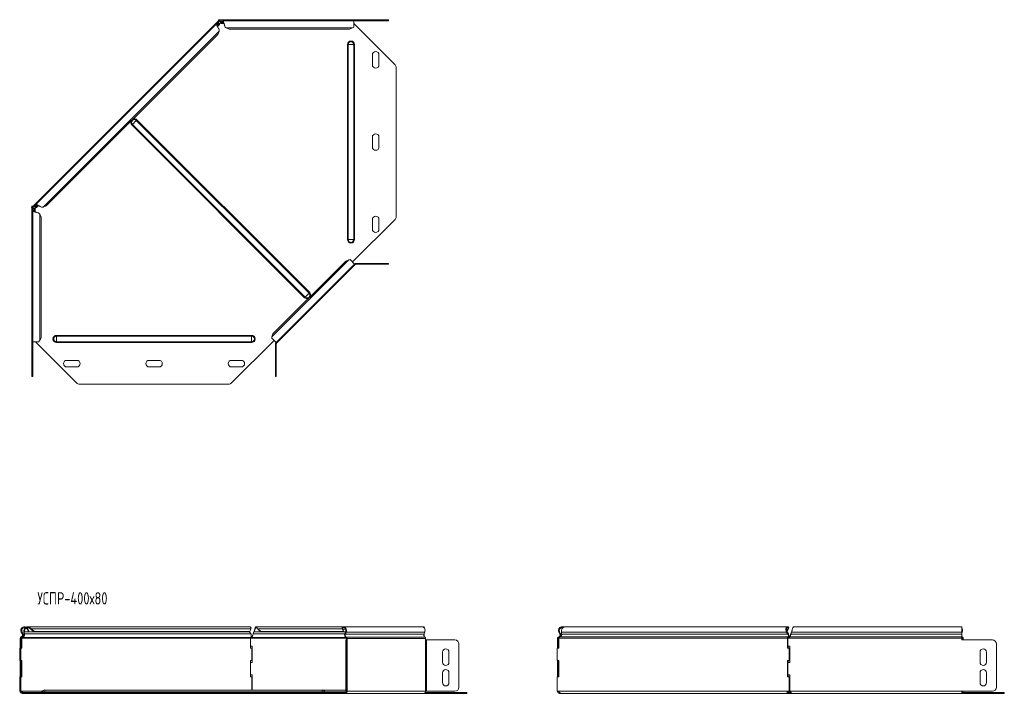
# Model space of a CAD drawing. Header units: millimetres. Extents: x -247 to 1324, y -6335 to 292.
# Tile 4 of 10: x -210 to 986, y -3008 to -2189. Entities that reach past the tile are written whole.
import ezdxf

# ---------------------------------------------------------------- set-up
doc = ezdxf.new("R2010")
doc.units = ezdxf.units.MM
doc.styles.add('SLDTEXTSTYLE3', font='TXT', dxfattribs={"width": 0.7, "bigfont": 'bigfont'})

msp = doc.modelspace()

# ---------------------------------------------------------------- linework, layer by layer
at = {"color": 7, "linetype": 'Continuous', "lineweight": 15}
for p, q in [((31.3, -2189.1), (31.3, -2190.1)), ((33, -2189.1), (31.3, -2189.1)), ((32.4, -2189.1), (32.8, -2188.8)), ((32.8, -2188.8), (33.2, -2189.1)), ((33, -2189.1), (33, -2190.1)), ((195.8, -2189.1), (33, -2189.1)), ((195.8, -2190.1), (195.8, -2189.1)), ((195.8, -2189.1), (233, -2189.1)), ((233, -2189.1), (238, -2189.1)), ((238, -2189.1), (238, -2190.1)), ((31, -2190.6), (-193.9, -2415.4)), ((29.1, -2193.9), (-190.6, -2413.6)), ((30, -2193.8), (30.6, -2194.4)), ((30, -2193.8), (31.5, -2194.1)), ((30.3, -2197), (32.7, -2194.7)), ((30.6, -2194.4), (32.1, -2194.7)), ((31, -2190.6), (31.4, -2190.1)), ((31, -2190.6), (31.7, -2191.3)), ((33, -2190.1), (31.3, -2190.1)), ((31.5, -2194.1), (32.1, -2194.7)), ((31.6, -2191.9), (31.7, -2192.1)), ((31.7, -2191.3), (32.8, -2190.1)), ((33.5, -2190.7), (33.5, -2190.5)), ((34.7, -2193.2), (38, -2193.2)), ((35.1, -2191.9), (36, -2190.7)), ((35.1, -2192.8), (36, -2191.6)), ((35.1, -2191.9), (35.1, -2192.8)), ((36, -2190.7), (36, -2191.6)), ((195.8, -2190.1), (36.6, -2190.1)), ((40.8, -2198.6), (44.5, -2200.4)), ((190.8, -2200.4), (44.5, -2200.4)), ((190.8, -2200.4), (194.5, -2198.6)), ((195.8, -2197.7), (195.8, -2190.1)), ((195.8, -2190.1), (233, -2190.1)), ((195.8, -2193.3), (246.1, -2243.5)), ((238, -2190.1), (233, -2190.1)), ((30.8, -2206.7), (-177.8, -2415.2)), ((30.8, -2206.7), (32.1, -2202.8)), ((218.5, -2243.6), (218.5, -2231.6)), ((226.5, -2231.6), (226.5, -2243.6)), ((247.5, -2428.2), (247.5, -2247.1)), ((218.5, -2343.6), (218.5, -2331.6)), ((226.5, -2331.6), (226.5, -2343.6)), ((-195.7, -2417.3), (-195.3, -2416.9)), ((-195.3, -2415.7), (-195.3, -2417.4)), ((-195.3, -2415.7), (-194.3, -2415.7)), ((-194.3, -2415.9), (-193.9, -2415.4)), ((-194.3, -2415.7), (-194.3, -2417.4)), ((-194.3, -2417.3), (-193.1, -2416.1)), ((-193.1, -2416.1), (-193.9, -2415.4)), ((-192.3, -2416.2), (-192.5, -2416)), ((-190.7, -2414.4), (-190, -2415)), ((-190.4, -2415.9), (-190.7, -2414.4)), ((-190.4, -2415.9), (-189.7, -2416.5)), ((-189.7, -2416.5), (-190, -2415)), ((-189.8, -2417.1), (-187.4, -2414.7)), ((-181.6, -2416.6), (-177.8, -2415.2)), ((-195.7, -2417.3), (-195.3, -2417.7)), ((-195.3, -2417.4), (-195.3, -2580.3)), ((-195.3, -2417.4), (-194.3, -2417.4)), ((-194.3, -2421), (-194.3, -2580.3)), ((-194, -2418), (-193.7, -2418)), ((-193.8, -2420.4), (-192.5, -2419.6)), ((-193.8, -2420.4), (-192.9, -2420.4)), ((-192.9, -2420.4), (-191.6, -2419.6)), ((-192.5, -2419.6), (-191.6, -2419.6)), ((-191.2, -2422.5), (-191.2, -2419.1)), ((-184.1, -2429), (-185.8, -2425.3)), ((-184.1, -2429), (-184.1, -2575.3)), ((246.1, -2431.7), (194.4, -2483.4)), ((218.5, -2443.6), (218.5, -2431.6)), ((226.5, -2431.6), (226.5, -2443.6)), ((186.1, -2482.2), (97.7, -2570.6)), ((101.4, -2581.3), (196.9, -2485.9)), ((197.6, -2486.6), (102.1, -2582)), ((190, -2480.8), (186.1, -2482.2)), ((196.9, -2485.9), (191.5, -2480.5)), ((197.6, -2486.6), (196.9, -2485.9)), ((198.7, -2485.1), (233, -2485.1)), ((198.7, -2486.1), (233, -2486.1)), ((233, -2485.1), (238, -2485.1)), ((238, -2486.1), (233, -2486.1)), ((238, -2485.1), (238, -2486.1)), ((97.7, -2570.6), (96.4, -2574.4)), ((-195.3, -2580.3), (-194.3, -2580.3)), ((-195.3, -2617.5), (-195.3, -2580.3)), ((-194.3, -2580.3), (-186.7, -2580.3)), ((-194.3, -2617.5), (-194.3, -2580.3)), ((-140.9, -2630.5), (-191.1, -2580.3)), ((-185.8, -2579), (-184.1, -2575.3)), ((99, -2578.9), (47.3, -2630.5)), ((96.1, -2576), (101.4, -2581.3)), ((99.5, -2579.4), (99.2, -2579.1)), ((100.7, -2583.1), (100.7, -2617.5)), ((101.2, -2581.1), (102.1, -2582)), ((101.7, -2583.1), (101.7, -2617.5)), ((-152.8, -2603), (-140.8, -2603)), ((-52.8, -2603), (-40.8, -2603)), ((47.2, -2603), (59.2, -2603)), ((-195.3, -2622.5), (-195.3, -2617.5)), ((-194.3, -2617.5), (-194.3, -2622.5)), ((-140.8, -2611), (-152.8, -2611)), ((-40.8, -2611), (-52.8, -2611)), ((59.2, -2611), (47.2, -2611)), ((100.7, -2622.5), (100.7, -2617.5)), ((101.7, -2617.5), (101.7, -2622.5)), ((-194.3, -2622.5), (-195.3, -2622.5)), ((-137.4, -2632), (43.8, -2632)), ((101.7, -2622.5), (100.7, -2622.5)), ((-201.8, -2928.8), (-201.1, -2928.1)), ((-201.1, -2929.7), (-200.3, -2929.3)), ((-201.1, -2929.7), (-199.4, -2933)), ((69.5, -2926.9), (-200.4, -2926.9)), ((-200.3, -2929.3), (-198.5, -2932.5)), ((-198.1, -2928.8), (-197.6, -2928.1)), ((-196.7, -2929.7), (-196, -2929.3)), ((-196.7, -2929.7), (-192.8, -2933)), ((-196, -2929.3), (-192.2, -2932.5)), ((69.4, -2932.5), (70.8, -2929.3)), ((183.8, -2926.9), (77.2, -2926.9)), ((78.1, -2928.8), (78.1, -2928.1)), ((79.4, -2929.7), (79.4, -2929.3)), ((79.4, -2929.3), (83.1, -2932.5)), ((79.4, -2929.7), (83.1, -2933)), ((182.1, -2928.8), (181.6, -2928.1)), ((182.6, -2929.7), (181.9, -2929.3)), ((183.3, -2932.5), (181.9, -2929.3)), ((183.9, -2933), (182.6, -2929.7)), ((279.3, -2926.9), (183.8, -2926.9)), ((281.4, -2926.9), (279.3, -2926.9)), ((281.4, -2928), (281.4, -2926.9)), ((722.9, -2926.9), (452.9, -2926.9)), ((723.4, -2929.7), (722.3, -2932.5)), ((724.1, -2929.3), (722.7, -2932.5)), ((723.4, -2929.7), (724.1, -2929.3)), ((723.9, -2928.8), (724.4, -2928.1)), ((934.7, -2926.9), (730.5, -2926.9)), ((934.7, -2933.5), (934.7, -2926.9)), ((-209.7, -2940.9), (-209.7, -2942.9)), ((-209.7, -2942.9), (-208.7, -2942.9)), ((-209.7, -2947.9), (-209.7, -2942.9)), ((-208.7, -2940.9), (-208.7, -2942.9)), ((-208.7, -2942.9), (-208.7, -2947.9)), ((-207.6, -2940.9), (-208.3, -2940.9)), ((-208.3, -2952.9), (-208.3, -2940.9)), ((-208.2, -2933.5), (-206.9, -2935.9)), ((-207.6, -2952.9), (-207.6, -2940.9)), ((-207.3, -2933), (-206, -2935.4)), ((-206.8, -2940.1), (-206.9, -2939.5)), ((-205.1, -2933.5), (-204.5, -2933)), ((-204.8, -2935.9), (-205.1, -2933.5)), ((-204.8, -2935.9), (-204.2, -2935.4)), ((-204.2, -2935.4), (-204.5, -2933)), ((-198.5, -2932.5), (-199.4, -2933)), ((-192.2, -2932.5), (-192.8, -2933)), ((68.7, -2933), (-192.8, -2933)), ((69.4, -2932.5), (-192.2, -2932.5)), ((68.7, -2933), (69.4, -2932.5)), ((69.1, -2932.7), (69.2, -2933)), ((69.2, -2933), (70.7, -2935.4)), ((70.3, -2940.9), (70.3, -2952.9)), ((71.6, -2940.9), (70.3, -2940.9)), ((72.1, -2940.1), (72.1, -2939.2)), ((73.3, -2936.9), (73.3, -2936.9)), ((73.7, -2935.4), (74.6, -2933)), ((83.1, -2932.5), (83.1, -2933)), ((183.3, -2932.5), (83.1, -2932.5)), ((183.9, -2933), (83.1, -2933)), ((183.9, -2933), (183.3, -2932.5)), ((186, -2933), (183.9, -2933)), ((186, -2933), (185.1, -2935.4)), ((186.6, -2933.5), (185.7, -2935.9)), ((186.3, -2942.9), (187.3, -2942.9)), ((186.3, -2947.9), (186.3, -2942.9)), ((187, -2941.2), (187, -2942.9)), ((187.3, -2942.9), (187.3, -2947.9)), ((187.7, -2942.9), (187.3, -2942.9)), ((187.7, -2941.2), (187.7, -2942.9)), ((281.2, -2935.9), (282.1, -2933.5)), ((281.4, -2935.4), (281.4, -2935.3)), ((281.4, -2935.4), (281.4, -2938.7)), ((283.2, -2942.9), (283.2, -2941.2)), ((284.2, -2942.9), (283.2, -2942.9)), ((284.2, -2942.9), (318.6, -2942.9)), ((443.6, -2940.9), (444.6, -2940.9)), ((443.6, -2940.9), (443.6, -2950.4)), ((444.6, -2940.9), (444.6, -2950.4)), ((445.2, -2940.1), (444.9, -2939.2)), ((445, -2940.9), (445, -2952.9)), ((445.1, -2933.5), (446, -2933)), ((446.4, -2935.9), (445.1, -2933.5)), ((447.3, -2935.4), (446, -2933)), ((446.4, -2935.9), (447.3, -2935.4)), ((448.2, -2933.5), (448.5, -2935.9)), ((721.9, -2933.5), (722.5, -2933)), ((723.4, -2935.9), (721.9, -2933.5)), ((722.7, -2932.5), (722.4, -2932.7)), ((724, -2935.4), (722.5, -2933)), ((722.9, -2952.9), (722.9, -2940.9)), ((723.6, -2940.9), (722.9, -2940.9)), ((723.2, -2950.4), (723.2, -2940.9)), ((723.2, -2940.9), (724.9, -2940.9)), ((723.4, -2935.9), (724, -2935.4)), ((723.7, -2940.1), (723.5, -2939.2)), ((726.6, -2936.9), (726.6, -2936.9)), ((727.9, -2933), (727.1, -2935.4)), ((727.9, -2933.5), (727.1, -2935.9)), ((727.1, -2935.9), (727.1, -2935.4)), ((727.9, -2933.5), (727.9, -2933)), ((934.8, -2933), (934.7, -2933.2)), ((934.7, -2933.5), (934.7, -2935.9)), ((935.4, -2933.5), (934.7, -2935.3)), ((934.7, -2939.2), (934.7, -2935.9)), ((934.7, -2940.9), (934.7, -2939.2)), ((934.7, -2940.9), (934.7, -2942.9)), ((971.9, -2942.9), (934.7, -2942.9)), ((935.8, -2941.2), (935.8, -2942.9)), ((936.5, -2941.2), (936.5, -2942.9)), ((-210.1, -2952.9), (-210.1, -2967.9)), ((-210.1, -2952.9), (-209.7, -2952.9)), ((-209.7, -3000.4), (-209.7, -2947.9)), ((-208.7, -3000.4), (-208.7, -2947.9)), ((-208.7, -2952.9), (-207.6, -2952.9)), ((72.6, -2950.4), (70.3, -2950.4)), ((70.3, -2952.9), (72.1, -2952.9)), ((72.1, -2967.9), (72.1, -2952.9)), ((72.6, -2970.4), (72.6, -2950.4)), ((186.3, -2947.9), (186.3, -3000.4)), ((187.3, -2947.9), (187.3, -3000.4)), ((323.6, -2947.9), (323.6, -3000.4)), ((323.6, -2947.9), (323.6, -3000.4)), ((443.2, -2967.9), (443.2, -2952.9)), ((445, -2952.9), (443.2, -2952.9)), ((443.6, -2950.4), (444.6, -2950.4)), ((443.6, -2952.9), (443.6, -2950.4)), ((444.6, -2952.9), (444.6, -2950.4)), ((724.8, -2952.9), (722.9, -2952.9)), ((723.2, -2950.4), (725.9, -2950.4)), ((723.6, -2952.9), (723.6, -2950.4)), ((724.8, -2952.9), (724.8, -2967.9)), ((724.8, -2952.9), (725.5, -2952.9)), ((725.5, -2952.9), (725.5, -2967.9)), ((725.9, -2950.4), (725.9, -2970.4)), ((976.9, -3000.4), (976.9, -2947.9)), ((303.6, -2969.9), (303.6, -2957.9)), ((311.6, -2957.9), (311.6, -2969.9)), ((956.9, -2969.9), (956.9, -2957.9)), ((964.9, -2957.9), (964.9, -2969.9)), ((-210.1, -2967.9), (-209.7, -2967.9)), ((-207.6, -2967.9), (-208.7, -2967.9)), ((-208.3, -2987.9), (-208.3, -2967.9)), ((-207.6, -2987.9), (-207.6, -2967.9)), ((72.1, -2967.9), (70.3, -2967.9)), ((70.3, -2967.9), (70.3, -2987.9)), ((70.3, -2970.4), (72.6, -2970.4)), ((443.2, -2967.9), (445, -2967.9)), ((443.6, -2970.4), (443.6, -2967.9)), ((443.6, -2970.4), (444.6, -2970.4)), ((443.6, -2970.4), (443.6, -2985.4)), ((444.6, -2970.4), (444.6, -2967.9)), ((444.6, -2970.4), (444.6, -2985.4)), ((445, -2967.9), (445, -2987.9)), ((722.9, -2967.9), (724.8, -2967.9)), ((722.9, -2987.9), (722.9, -2967.9)), ((723.2, -2985.4), (723.2, -2970.4)), ((725.9, -2970.4), (723.2, -2970.4)), ((723.6, -2970.4), (723.6, -2967.9)), ((724.8, -2967.9), (725.5, -2967.9)), ((-210.1, -2987.9), (-210.1, -3005.4)), ((-210.1, -2987.9), (-209.7, -2987.9)), ((-208.7, -2987.9), (-207.6, -2987.9)), ((72.6, -2985.4), (70.3, -2985.4)), ((70.3, -2987.9), (72.1, -2987.9)), ((72.1, -3003.9), (72.1, -2987.9)), ((72.6, -3003.9), (72.6, -2985.4)), ((303.6, -2994.9), (303.6, -2982.9)), ((311.6, -2982.9), (311.6, -2994.9)), ((443.2, -3005.4), (443.2, -2987.9)), ((445, -2987.9), (443.2, -2987.9)), ((443.6, -2985.4), (444.6, -2985.4)), ((443.6, -2987.9), (443.6, -2985.4)), ((444.6, -2987.9), (444.6, -2985.4)), ((724.8, -2987.9), (722.9, -2987.9)), ((723.2, -2985.4), (725.9, -2985.4)), ((723.6, -2987.9), (723.6, -2985.4)), ((724.8, -2987.9), (724.8, -3005.4)), ((724.8, -2987.9), (725.5, -2987.9)), ((725.5, -2987.9), (725.5, -3005.4)), ((725.9, -2985.4), (725.9, -3005.4)), ((956.9, -2994.9), (956.9, -2982.9)), ((964.9, -2982.9), (964.9, -2994.9)), ((-209.7, -3005.4), (-209.7, -3000.4)), ((-208.7, -3000.4), (-208.7, -3005.4)), ((186.3, -3005.4), (186.3, -3000.4)), ((187.3, -3000.4), (187.3, -3005.4)), ((-210.1, -3005.4), (-209.7, -3005.4)), ((-208.7, -3005.4), (-209.7, -3005.4)), ((-208.7, -3005.4), (-208.6, -3005.4)), ((-205.6, -3006.9), (-207.2, -3006.9)), ((-205.6, -3007.9), (-207.2, -3007.9)), ((-205.6, -3006.9), (-205.6, -3007.9)), ((-155.3, -3006.9), (-205.6, -3006.9)), ((-155.3, -3007.9), (-205.6, -3007.9)), ((157.3, -3003.9), (-179.7, -3003.9)), ((-155.3, -3006.9), (-151.8, -3006.9)), ((-151.8, -3007.9), (-155.3, -3007.9)), ((-151.8, -3006.9), (129.3, -3006.9)), ((-151.8, -3007.9), (129.3, -3007.9)), ((129.3, -3006.9), (132.9, -3006.9)), ((132.9, -3007.9), (129.3, -3007.9)), ((184.5, -3006.9), (132.9, -3006.9)), ((184.5, -3007.9), (132.9, -3007.9)), ((186.3, -3003.9), (157.3, -3003.9)), ((184.5, -3006.9), (184.5, -3007.9)), ((185.9, -3006.9), (184.5, -3006.9)), ((185.9, -3007.9), (184.5, -3007.9)), ((185.9, -3007.9), (281.4, -3007.9)), ((187.3, -3005.4), (186.3, -3005.4)), ((187.3, -3005.4), (187.7, -3005.4)), ((331.7, -3007.9), (281.4, -3007.9)), ((331.7, -3006.9), (282.8, -3006.9)), ((283.2, -3005.4), (284.2, -3005.4)), ((318.6, -3005.4), (284.2, -3005.4)), ((331.7, -3006.9), (333.1, -3006.9)), ((333.1, -3007.9), (331.7, -3007.9)), ((333.1, -3006.9), (333.1, -3007.9)), ((444, -3005.4), (443.2, -3005.4)), ((444.6, -3005.5), (443.6, -3005.5)), ((446.1, -3007.9), (446.1, -3006.9)), ((447.6, -3007.9), (446.1, -3007.9)), ((447.6, -3007.9), (723.9, -3007.9)), ((724.4, -3005.4), (723.7, -3005.4)), ((723.9, -3006.9), (723.9, -3007.9)), ((727.4, -3006.9), (723.9, -3006.9)), ((727.5, -3007.9), (723.9, -3007.9)), ((724.8, -3005.4), (724, -3005.4)), ((724.8, -3005.4), (725.5, -3005.4)), ((725.9, -3003.9), (725.5, -3003.9)), ((725.9, -3005.4), (725.9, -3005.5)), ((727.5, -3007.9), (727.5, -3007.4)), ((727.5, -3007.9), (934.7, -3007.9)), ((934.7, -3005.4), (971.9, -3005.4)), ((934.7, -3007.9), (934.7, -3005.4)), ((934.9, -3006.2), (934.7, -3005.9)), ((985, -3006.9), (934.7, -3006.9)), ((985, -3007.9), (934.7, -3007.9)), ((985, -3006.9), (986.4, -3006.9)), ((986.4, -3007.9), (985, -3007.9)), ((986.4, -3006.9), (986.4, -3007.9))]:
    msp.add_line(p, q, dxfattribs=at)
at = {"color": 7, "linetype": 'Continuous', "lineweight": 0}
for p, q in [((233, -2190.1), (233, -2189.1)), ((31.6, -2191.9), (29.7, -2193.8)), ((30.6, -2194.4), (29.7, -2195.3)), ((32.1, -2194.7), (30.1, -2196.7)), ((36.1, -2190.5), (33.5, -2190.5)), ((37.9, -2192.8), (35.1, -2192.8)), ((37.2, -2191.6), (36, -2191.6)), ((194.5, -2198.6), (40.8, -2198.6)), ((32.1, -2202.8), (-181.6, -2416.6)), ((189.1, -2219.1), (188.2, -2219.1)), ((188.2, -2219.1), (188.2, -2456.1)), ((196, -2219.1), (189.1, -2219.1)), ((189.1, -2219.1), (189.1, -2456.1)), ((196, -2219.1), (196, -2456.1)), ((196.9, -2219.1), (196, -2219.1)), ((196.9, -2219.1), (196.9, -2456.1)), ((-73.9, -2316.7), (-73.2, -2316.1)), ((-73.9, -2316.7), (136.1, -2526.8)), ((-73.2, -2316.1), (-68.4, -2311.2)), ((-73.2, -2316.1), (136.8, -2526.1)), ((-68.4, -2311.2), (-67.7, -2310.6)), ((-68.4, -2311.2), (141.6, -2521.2)), ((-67.7, -2310.6), (142.3, -2520.6)), ((-190.7, -2414.2), (-192.5, -2416)), ((-189.2, -2414.2), (-190, -2415)), ((-187.8, -2414.6), (-189.7, -2416.5)), ((-194, -2418), (-194, -2420.6)), ((-192.9, -2420.4), (-192.9, -2421.6)), ((-191.6, -2419.6), (-191.6, -2422.3)), ((-185.8, -2425.3), (-185.8, -2579)), ((189.1, -2456.1), (188.2, -2456.1)), ((196, -2456.1), (189.1, -2456.1)), ((196.9, -2456.1), (196, -2456.1)), ((190, -2480.8), (96.4, -2574.4)), ((198.7, -2486.1), (198.7, -2485.1)), ((233, -2486.1), (233, -2485.1)), ((136.8, -2526.1), (141.6, -2521.2)), ((141.6, -2521.2), (142.3, -2520.6)), ((136.1, -2526.8), (136.8, -2526.1)), ((-165.3, -2573.6), (-165.3, -2572.6)), ((-165.3, -2572.6), (71.7, -2572.6)), ((-165.3, -2580.4), (-165.3, -2573.6)), ((-165.3, -2573.6), (71.7, -2573.6)), ((-165.3, -2580.4), (71.7, -2580.4)), ((-165.3, -2581.4), (-165.3, -2580.4)), ((-165.3, -2581.4), (71.7, -2581.4)), ((71.7, -2573.6), (71.7, -2572.6)), ((71.7, -2580.4), (71.7, -2573.6)), ((71.7, -2581.4), (71.7, -2580.4)), ((101.7, -2583.1), (100.7, -2583.1)), ((-195.3, -2617.5), (-194.3, -2617.5)), ((100.7, -2617.5), (101.7, -2617.5)), ((70.8, -2929.3), (-196, -2929.3)), ((181.9, -2929.3), (79.4, -2929.3)), ((186, -2929.7), (182.6, -2929.7)), ((721.7, -2929.7), (723.4, -2929.7)), ((-209.7, -2940.9), (-208.7, -2940.9)), ((-208.4, -2939.2), (-208.1, -2940.1)), ((-208.2, -2933.5), (-207.3, -2933)), ((70.3, -2940.9), (-207.6, -2940.9)), ((-206.9, -2935.9), (-206, -2935.4)), ((70.3, -2940.1), (-206.8, -2940.1)), ((69.2, -2933), (-204.5, -2933)), ((70.7, -2935.4), (-204.2, -2935.4)), ((187, -2940.9), (71.6, -2940.9)), ((186.1, -2940.1), (72.1, -2940.1)), ((185.1, -2935.4), (73.7, -2935.4)), ((186, -2933), (74.6, -2933)), ((185.7, -2935.9), (185.1, -2935.4)), ((281.2, -2935.9), (185.7, -2935.9)), ((186.6, -2933.5), (186, -2933)), ((282.1, -2933.5), (186.6, -2933.5)), ((186.8, -2939.4), (186.6, -2940.4)), ((282.3, -2939.4), (186.8, -2939.4)), ((187.7, -2941.2), (187, -2941.2)), ((283.2, -2941.2), (187.7, -2941.2)), ((187.7, -3005.4), (187.7, -2942.9)), ((281.4, -2935.4), (281.4, -2935.4)), ((283.2, -3005.4), (283.2, -2942.9)), ((284.2, -3005.4), (284.2, -2942.9)), ((445, -2940.9), (722.9, -2940.9)), ((446.4, -2939.2), (723.5, -2939.2)), ((448.2, -2933.5), (721.9, -2933.5)), ((448.5, -2935.9), (723.4, -2935.9)), ((724.9, -2940.9), (934.7, -2940.9)), ((725.5, -2939.2), (934.7, -2939.2)), ((727.1, -2935.9), (934.7, -2935.9)), ((727.9, -2933.5), (934.7, -2933.5)), ((934.7, -2933), (934.8, -2933)), ((934.7, -2940.4), (935.4, -2940.4)), ((934.7, -2941.2), (935.8, -2941.2)), ((935.4, -2933.5), (934.8, -2933)), ((935.6, -2939.4), (935.4, -2940.4)), ((936.5, -2941.2), (935.8, -2941.2)), ((-208.7, -2947.9), (-209.7, -2947.9)), ((187.3, -2947.9), (186.3, -2947.9)), ((-209.7, -3000.4), (-208.7, -3000.4)), ((186.3, -3000.4), (187.3, -3000.4)), ((-182.7, -3005.4), (-208.3, -3005.4)), ((-207.2, -3007.9), (-207.2, -3006.9)), ((-179.7, -3006.2), (-183.2, -3006.2)), ((-179.7, -3006.2), (-179.7, -3003.9)), ((-179.7, -3006.9), (-179.7, -3006.2)), ((-179.7, -3006.2), (157.3, -3006.2)), ((-155.3, -3007.9), (-155.3, -3006.9)), ((-151.8, -3006.9), (-151.8, -3007.9)), ((129.3, -3007.9), (129.3, -3006.9)), ((132.9, -3006.9), (132.9, -3007.9)), ((157.3, -3006.2), (157.3, -3003.9)), ((157.3, -3006.9), (157.3, -3006.2)), ((157.3, -3006.2), (160.7, -3006.2)), ((160.7, -3006.2), (186.8, -3006.2)), ((185.9, -3007.9), (185.9, -3006.9)), ((283.2, -3005.4), (187.7, -3005.4)), ((331.7, -3007.9), (331.7, -3006.9)), ((444.3, -3005.4), (723.7, -3005.4)), ((723.2, -3006.2), (726.9, -3006.2)), ((725.9, -3005.4), (934.7, -3005.4)), ((934.9, -3006.2), (934.7, -3006.2)), ((985, -3007.9), (985, -3006.9))]:
    msp.add_line(p, q, dxfattribs=at)
at = {"color": 7, "linetype": 'Continuous', "lineweight": 15, "flags": 128}
for points in [[(181.6, -2928.1), (182.4, -2927.4), (183.2, -2927), (184.1, -2926.9), (185, -2927.2), (185.8, -2927.8), (186.4, -2928.7), (186.8, -2929.8), (187, -2931), (186.9, -2932.3), (186.6, -2933.5)], [(182.1, -2928.8), (182.9, -2928.2), (183.7, -2927.9), (184.6, -2928), (185.3, -2928.6), (185.9, -2929.5), (186.2, -2930.6), (186.3, -2931.9), (186, -2933)], [(282.1, -2933.5), (282.4, -2932.3), (282.5, -2931), (282.3, -2929.8), (281.8, -2928.7), (281.2, -2927.8), (280.4, -2927.2), (279.6, -2926.9), (279.3, -2926.9)], [(934.7, -2940), (934.9, -2940.1), (935.4, -2940.4)]]:
    msp.add_lwpolyline(points, dxfattribs=at)
at = {"color": 7, "linetype": 'Continuous', "lineweight": 15}
for centre, radius, start, end in [((33.2, -2191), 2.5, 250.2496, 300.9975), ((222.5, -2231.6), 4, 0, 180), ((222.5, -2243.6), 4, 180, 0), ((242.5, -2247.1), 5, 0, 45), ((222.5, -2331.6), 4, 0, 180), ((222.5, -2343.6), 4, 180, 0), ((-193.5, -2417.7), 2.5, 327.1621, 18.8567), ((222.5, -2431.6), 4, 0, 180), ((242.5, -2428.2), 5, 315, 0), ((222.5, -2443.6), 4, 180, 0), ((198.7, -2487.6), 2.5, 90, 135), ((198.7, -2487.6), 1.5, 90, 135), ((103.2, -2583.1), 2.5, 135, 180), ((103.2, -2583.1), 1.5, 135, 180), ((-152.8, -2607), 4, 90, 270), ((-140.8, -2607), 4, 270, 90), ((-52.8, -2607), 4, 90, 270), ((-40.8, -2607), 4, 270, 90), ((47.2, -2607), 4, 90, 270), ((59.2, -2607), 4, 270, 90), ((-137.4, -2627), 5, 225, 270), ((43.8, -2627), 5, 270, 315), ((-204.2, -2931.4), 4.5, 46.6936, 208.0725), ((-204.2, -2931.4), 3.5, 46.6936, 208.0725), ((930, -2931.4), 5.82, 338.8624, 35.4359), ((930.3, -2931.4), 4.77, 339.8236, 22.2486), ((-207.9, -2940.9), 1.8, 104.5412, 180), ((-207.9, -2940.9), 0.8, 104.5412, 180), ((-209, -2937), 2.3, 284.5412, 28.0725), ((-209, -2937), 3.3, 284.5412, 28.0725), ((188.8, -2937), 4, 155.8096, 237.3301), ((188.3, -2937), 2.86, 155.8096, 237.3301), ((186.2, -2941.1), 0.811, 355.5071, 60.3471), ((185.9, -2941), 1.82, 355.5071, 60.3471), ((283.8, -2937), 2.86, 155.8096, 237.3301), ((281.4, -2941), 1.82, 355.5071, 60.3471), ((318.6, -2947.9), 5, 0, 90), ((936.4, -2937.7), 1.88, 209.5018, 245.4147), ((935, -2941.1), 0.811, 355.5071, 60.3471), ((934.7, -2941), 1.82, 355.5071, 60.3471), ((971.9, -2947.9), 5, 0, 90), ((307.6, -2957.9), 4, 0, 180), ((960.9, -2957.9), 4, 0, 180), ((307.6, -2969.9), 4, 180, 0), ((307.6, -2982.9), 4, 0, 180), ((960.9, -2969.9), 4, 180, 0), ((960.9, -2982.9), 4, 0, 180), ((307.6, -2994.9), 4, 180, 0), ((318.6, -3000.4), 5, 270, 0), ((318.6, -3000.4), 5, 270, 0), ((960.9, -2994.9), 4, 180, 0), ((971.9, -3000.4), 5, 270, 0), ((-207.2, -3005.4), 2.5, 180, 270), ((-207.2, -3005.4), 1.5, 180, 270), ((-208.5, -3006.6), 1.25, 82.9846, 97.0154), ((-184.1, -3005.9), 1, 270, 338.9773), ((-179.7, -3007.5), 3.68, 90, 158.9773), ((157.3, -3007.5), 3.68, 21.0227, 90), ((161.6, -3005.9), 1, 201.0227, 270), ((185.5, -3005.7), 2.23, 281.4218, 8.0495), ((185.7, -3005.6), 1.34, 281.4218, 8.0495), ((281, -3005.7), 2.23, 281.4218, 8.0495), ((446.1, -3005.4), 2.5, 180, 183.3405), ((444.1, -3006.6), 1.25, 82.9846, 97.0154), ((723.8, -3006.6), 1.25, 82.9846, 97.0154), ((935.8, -3005.9), 1, 201.0227, 270), ((934.2, -3005.5), 1.64, 311.2413, 3.0288), ((933.3, -3005.4), 3.19, 332.7541, 0.7206)]:
    msp.add_arc(centre, radius, start, end, dxfattribs=at)
at = {"color": 7, "linetype": 'Continuous', "lineweight": 0}
for centre, radius, start, end in [((192.5, -2219.1), 4.37, 0, 180), ((192.5, -2219.1), 3.43, 0, 180), ((-70.8, -2313.7), 4.37, 45, 106.6145), ((-70.8, -2313.7), 4.37, 163.3855, 225), ((-70.8, -2313.7), 3.43, 45, 225), ((192.5, -2456.1), 4.37, 180, 0), ((192.5, -2456.1), 3.43, 180, 0), ((139.2, -2523.7), 3.43, 225, 45), ((139.2, -2523.7), 4.37, 343.3855, 45), ((139.2, -2523.7), 4.37, 225, 286.6145), ((-165.3, -2577), 4.37, 90, 270), ((-165.3, -2577), 3.43, 90, 270), ((71.7, -2577), 4.37, 270, 90), ((71.7, -2577), 3.43, 270, 90)]:
    msp.add_arc(centre, radius, start, end, dxfattribs=at)
at = {"color": 7, "linetype": 'Continuous', "lineweight": 15}
for points, knots in [([(33, -2189.1), (33.1, -2189.1), (33.2, -2189.3), (33.3, -2189.8), (33.4, -2190.1), (33.5, -2190.5)], [0, 0, 0, 0, 0.5, 0.5, 1, 1, 1, 1]), ([(32.4, -2201.3), (32.3, -2200.9), (32.1, -2200.5), (31.6, -2199.6), (31.3, -2199.1), (30.8, -2198.2), (30.5, -2197.7), (30, -2196.8), (29.8, -2196.3), (29.4, -2195.5), (29.2, -2195.2), (29, -2194.5), (29, -2194.3), (29.1, -2193.9), (29.1, -2193.8), (29.5, -2193.7), (29.7, -2193.7), (30, -2193.8)], [0, 0, 0, 0, 0.125, 0.125, 0.25, 0.25, 0.375, 0.375, 0.5, 0.5, 0.625, 0.625, 0.75, 0.75, 0.875, 0.875, 1, 1, 1, 1]), ([(30.9, -2198.4), (30.8, -2198.1), (30.4, -2197.4), (30, -2196.3), (29.7, -2195.4), (29.7, -2194.8), (29.9, -2194.4), (30.4, -2194.4), (30.6, -2194.4)], [0, 0, 0, 0, 0.14647, 0.317176, 0.487882, 0.658588, 0.829294, 1, 1, 1, 1]), ([(31.6, -2191.9), (31.4, -2191.6), (31.2, -2191.3), (31, -2190.8), (30.9, -2190.7), (31, -2190.6)], [0, 0, 0, 0, 0.5, 0.5, 1, 1, 1, 1]), ([(31.5, -2194.1), (31.7, -2194.1), (31.8, -2194.1), (32, -2193.9), (32.1, -2193.8), (32.1, -2193.4), (32, -2193.1), (31.8, -2192.6), (31.7, -2192.3), (31.6, -2191.9)], [0, 0, 0, 0, 0.25, 0.25, 0.5, 0.5, 0.75, 0.75, 1, 1, 1, 1]), ([(32.4, -2190.5), (32.2, -2190.8), (31.8, -2191.1), (31.6, -2191.4), (31.6, -2191.4)], [0, 0, 0, 0, 0.9526857, 1, 1, 1, 1]), ([(31.7, -2192.1), (31.7, -2191.9), (31.6, -2191.8), (31.6, -2191.5), (31.6, -2191.4), (31.7, -2191.3)], [0, 0, 0, 0, 0.5, 0.5, 1, 1, 1, 1]), ([(32.1, -2194.7), (32.3, -2194.8), (32.5, -2194.8), (32.7, -2194.6), (32.8, -2194.5), (32.7, -2194), (32.6, -2193.7), (32.2, -2193), (32, -2192.5), (31.7, -2192.1)], [0, 0, 0, 0, 0.25, 0.25, 0.5, 0.5, 0.75, 0.75, 1, 1, 1, 1]), ([(33, -2190.1), (33.1, -2190.1), (33.2, -2190.2), (33.3, -2190.4), (33.4, -2190.6), (33.5, -2190.7)], [0, 0, 0, 0, 0.5, 0.5, 1, 1, 1, 1]), ([(33.5, -2190.5), (33.7, -2190.8), (33.8, -2191.1), (34.1, -2191.7), (34.2, -2191.9), (34.5, -2192.2), (34.6, -2192.2), (34.9, -2192.2), (35, -2192.1), (35.1, -2191.9)], [0, 0, 0, 0, 0.25, 0.25, 0.5, 0.5, 0.75, 0.75, 1, 1, 1, 1]), ([(33.5, -2190.7), (33.7, -2191.2), (33.8, -2191.7), (34.1, -2192.4), (34.2, -2192.7), (34.5, -2193.1), (34.6, -2193.2), (34.9, -2193.2), (35, -2193.1), (35.1, -2192.8)], [0, 0, 0, 0, 0.25, 0.25, 0.5, 0.5, 0.75, 0.75, 1, 1, 1, 1]), ([(36, -2190.7), (36.1, -2190.4), (36.3, -2190.3), (36.6, -2190.1), (36.7, -2190.1), (37, -2190.4), (37.2, -2190.6), (37.5, -2191.1), (37.6, -2191.5), (37.9, -2192.3), (38, -2192.8), (38.3, -2193.8), (38.5, -2194.4), (38.8, -2195.4), (38.9, -2195.9), (39.2, -2196.9), (39.4, -2197.3), (39.5, -2197.7)], [0, 0, 0, 0, 0.125, 0.125, 0.25, 0.25, 0.375, 0.375, 0.5, 0.5, 0.625, 0.625, 0.75, 0.75, 0.875, 0.875, 1, 1, 1, 1]), ([(36, -2191.6), (36.1, -2191.4), (36.4, -2191.1), (36.9, -2191.2), (37.3, -2191.6), (37.7, -2192.5), (38.2, -2193.5), (38.5, -2194.3), (38.6, -2194.7)], [0, 0, 0, 0, 0.169668, 0.339336, 0.509004, 0.678672, 0.84834, 1, 1, 1, 1]), ([(-193.9, -2415.4), (-193.8, -2415.4), (-193.6, -2415.4), (-193.2, -2415.6), (-192.9, -2415.8), (-192.5, -2416)], [0, 0, 0, 0, 0.5, 0.5, 1, 1, 1, 1]), ([(-193, -2416.1), (-193.1, -2416.1), (-193.3, -2416.3), (-193.6, -2416.6), (-193.9, -2416.9)], [0, 0, 0, 0, 0.057331, 1, 1, 1, 1]), ([(-193.1, -2416.1), (-193.1, -2416.1), (-193, -2416.1), (-192.7, -2416.1), (-192.5, -2416.1), (-192.3, -2416.2)], [0, 0, 0, 0, 0.5, 0.5, 1, 1, 1, 1]), ([(-192.5, -2416), (-192.2, -2416.1), (-191.9, -2416.3), (-191.3, -2416.5), (-191.1, -2416.5), (-190.7, -2416.5), (-190.5, -2416.5), (-190.4, -2416.3), (-190.3, -2416.1), (-190.4, -2415.9)], [0, 0, 0, 0, 0.25, 0.25, 0.5, 0.5, 0.75, 0.75, 1, 1, 1, 1]), ([(-192.3, -2416.2), (-191.9, -2416.4), (-191.5, -2416.7), (-190.8, -2417), (-190.5, -2417.1), (-190, -2417.2), (-189.8, -2417.2), (-189.7, -2417), (-189.7, -2416.8), (-189.7, -2416.5)], [0, 0, 0, 0, 0.25, 0.25, 0.5, 0.5, 0.75, 0.75, 1, 1, 1, 1]), ([(-190.7, -2414.4), (-190.7, -2414.1), (-190.7, -2413.9), (-190.6, -2413.6), (-190.5, -2413.5), (-190.2, -2413.5), (-189.9, -2413.5), (-189.3, -2413.7), (-188.9, -2413.8), (-188.1, -2414.2), (-187.7, -2414.4), (-186.8, -2415), (-186.3, -2415.2), (-185.3, -2415.8), (-184.9, -2416), (-184, -2416.5), (-183.5, -2416.7), (-183.2, -2416.9)], [0, 0, 0, 0, 0.125, 0.125, 0.25, 0.25, 0.375, 0.375, 0.5, 0.5, 0.625, 0.625, 0.75, 0.75, 0.875, 0.875, 1, 1, 1, 1]), ([(-190, -2415), (-190, -2414.8), (-190.1, -2414.4), (-189.7, -2414.1), (-189, -2414.1), (-188.1, -2414.4), (-187.1, -2414.9), (-186.3, -2415.2), (-186, -2415.4)], [0, 0, 0, 0, 0.170706, 0.341412, 0.512118, 0.682824, 0.85353, 1, 1, 1, 1]), ([(-194, -2418), (-194.3, -2417.9), (-194.7, -2417.8), (-195.2, -2417.6), (-195.3, -2417.5), (-195.3, -2417.4)], [0, 0, 0, 0, 0.5, 0.5, 1, 1, 1, 1]), ([(-193.7, -2418), (-193.9, -2417.9), (-194, -2417.8), (-194.2, -2417.6), (-194.3, -2417.5), (-194.3, -2417.4)], [0, 0, 0, 0, 0.5, 0.5, 1, 1, 1, 1]), ([(-186.7, -2424), (-187.1, -2423.8), (-187.6, -2423.7), (-188.5, -2423.4), (-189, -2423.2), (-190.1, -2422.9), (-190.6, -2422.8), (-191.6, -2422.5), (-192.1, -2422.3), (-193, -2422), (-193.3, -2421.9), (-193.9, -2421.6), (-194.1, -2421.5), (-194.3, -2421.2), (-194.3, -2421), (-194.2, -2420.7), (-194, -2420.6), (-193.8, -2420.4)], [0, 0, 0, 0, 0.125, 0.125, 0.25, 0.25, 0.375, 0.375, 0.5, 0.5, 0.625, 0.625, 0.75, 0.75, 0.875, 0.875, 1, 1, 1, 1]), ([(-192.5, -2419.6), (-192.3, -2419.4), (-192.2, -2419.3), (-192.2, -2419), (-192.3, -2418.9), (-192.6, -2418.6), (-192.8, -2418.5), (-193.3, -2418.2), (-193.6, -2418.1), (-194, -2418)], [0, 0, 0, 0, 0.25, 0.25, 0.5, 0.5, 0.75, 0.75, 1, 1, 1, 1]), ([(-191.6, -2419.6), (-191.4, -2419.4), (-191.3, -2419.3), (-191.2, -2419), (-191.3, -2418.9), (-191.7, -2418.6), (-192, -2418.5), (-192.8, -2418.2), (-193.2, -2418.1), (-193.7, -2418)], [0, 0, 0, 0, 0.25, 0.25, 0.5, 0.5, 0.75, 0.75, 1, 1, 1, 1]), ([(-189.8, -2423), (-190.1, -2422.9), (-190.9, -2422.6), (-192, -2422.2), (-192.8, -2421.8), (-193.3, -2421.3), (-193.4, -2420.9), (-193, -2420.6), (-192.9, -2420.4)], [0, 0, 0, 0, 0.14647, 0.317176, 0.487882, 0.658588, 0.829294, 1, 1, 1, 1]), ([(-205.1, -2933.5), (-205.1, -2933), (-205.2, -2932), (-204.8, -2930.4), (-204.1, -2929), (-203.5, -2928.3), (-203.2, -2928.1)], [0, 0, 0, 0, 0.264782, 0.529565, 0.794347, 1, 1, 1, 1]), ([(-204.5, -2933), (-204.5, -2932.6), (-204.5, -2931.9), (-204.1, -2930.6), (-203.5, -2929.5), (-202.8, -2928.7), (-202.4, -2928.5), (-202.3, -2928.5)], [0, 0, 0, 0, 0.240268, 0.480537, 0.720805, 0.961074, 1, 1, 1, 1]), ([(-202.3, -2927.4), (-202.1, -2927.3), (-201.4, -2926.9), (-200.2, -2926.8), (-198.8, -2927.1), (-198, -2927.8), (-197.6, -2928.1)], [0, 0, 0, 0, 0.134412, 0.422942, 0.711471, 1, 1, 1, 1]), ([(-201.1, -2928), (-200.8, -2927.9), (-200.2, -2927.8), (-199.1, -2928.1), (-198.4, -2928.6), (-198.1, -2928.8)], [0, 0, 0, 0, 0.268419, 0.634209, 1, 1, 1, 1]), ([(71, -2928.1), (70.9, -2927.8), (70.5, -2927.2), (69.9, -2926.8), (69.6, -2926.9), (69.5, -2926.9)], [0, 0, 0, 0, 0.466005, 0.932009, 1, 1, 1, 1]), ([(74.6, -2933), (74.7, -2932.7), (74.9, -2932.3), (75.2, -2931.4), (75.3, -2931), (75.6, -2930.2), (75.8, -2929.8), (76.1, -2929.1), (76.2, -2928.8), (76.5, -2928.3), (76.7, -2928.1), (77, -2927.9), (77.1, -2927.9), (77.4, -2927.9), (77.5, -2928), (77.8, -2928.3), (78, -2928.5), (78.1, -2928.8)], [0, 0, 0, 0, 0.125, 0.125, 0.25, 0.25, 0.375, 0.375, 0.5, 0.5, 0.625, 0.625, 0.75, 0.75, 0.875, 0.875, 1, 1, 1, 1]), ([(75.2, -2931.4), (75.3, -2931.1), (75.5, -2930.2), (75.9, -2928.9), (76.4, -2927.7), (76.8, -2927), (77.2, -2926.8), (77.7, -2927.1), (78, -2927.8), (78.1, -2928.1)], [0, 0, 0, 0, 0.096462, 0.247051, 0.397641, 0.548231, 0.698821, 0.84941, 1, 1, 1, 1]), ([(445.1, -2933.5), (444.9, -2933), (444.5, -2932), (444.6, -2930.4), (445.2, -2928.9), (446.3, -2927.7), (447.7, -2927), (449.3, -2926.8), (450.5, -2927), (451, -2927.3), (451.1, -2927.4)], [0, 0, 0, 0, 0.139254, 0.278508, 0.417762, 0.557016, 0.69627, 0.835524, 0.974778, 1, 1, 1, 1]), ([(446, -2933), (445.9, -2932.6), (445.5, -2931.9), (445.6, -2930.6), (446.1, -2929.5), (446.9, -2928.5), (448, -2928), (449.2, -2927.8), (449.8, -2928), (450.1, -2928.1)], [0, 0, 0, 0, 0.149172, 0.298344, 0.447516, 0.596688, 0.74586, 0.895032, 1, 1, 1, 1]), ([(452.9, -2926.9), (452.5, -2926.9), (451.6, -2927), (450.3, -2927.7), (449.2, -2928.9), (448.5, -2930.4), (448.1, -2932), (448.2, -2933), (448.2, -2933.5)], [0, 0, 0, 0, 0.145898, 0.316718, 0.487539, 0.658359, 0.82918, 1, 1, 1, 1]), ([(721.9, -2933.5), (721.6, -2933), (721.4, -2932.5), (721.1, -2931.5), (721, -2930.9), (720.9, -2929.9), (721, -2929.4), (721.2, -2928.5), (721.3, -2928.1), (721.7, -2927.5), (721.9, -2927.2), (722.4, -2926.9), (722.7, -2926.8), (723.2, -2926.9), (723.5, -2927), (724, -2927.4), (724.2, -2927.7), (724.4, -2928.1)], [0, 0, 0, 0, 0.125, 0.125, 0.25, 0.25, 0.375, 0.375, 0.5, 0.5, 0.625, 0.625, 0.75, 0.75, 0.875, 0.875, 1, 1, 1, 1]), ([(722.5, -2933), (722.3, -2932.7), (722.1, -2932.3), (721.8, -2931.4), (721.7, -2931), (721.6, -2930.2), (721.6, -2929.8), (721.7, -2929.1), (721.8, -2928.8), (722.1, -2928.3), (722.2, -2928.1), (722.6, -2927.9), (722.8, -2927.9), (723.1, -2927.9), (723.3, -2928), (723.6, -2928.3), (723.8, -2928.5), (723.9, -2928.8)], [0, 0, 0, 0, 0.125, 0.125, 0.25, 0.25, 0.375, 0.375, 0.5, 0.5, 0.625, 0.625, 0.75, 0.75, 0.875, 0.875, 1, 1, 1, 1]), ([(730.5, -2926.9), (730.4, -2926.9), (730.1, -2927), (729.7, -2927.7), (729.2, -2928.9), (728.8, -2930.4), (728.3, -2932), (728.1, -2933), (727.9, -2933.5)], [0, 0, 0, 0, 0.145898, 0.316718, 0.487539, 0.658359, 0.82918, 1, 1, 1, 1]), ([(728.6, -2931.1), (728.5, -2931.4), (728.3, -2932), (728.1, -2932.6), (727.9, -2933)], [0, 0, 0, 0, 0.372948, 1, 1, 1, 1]), ([(-208.3, -2940.9), (-208.2, -2940.7), (-208.2, -2940.4), (-208, -2940.2), (-208, -2940.1)], [0, 0, 0, 0, 0.653958, 1, 1, 1, 1]), ([(-207.6, -2940.9), (-207.5, -2940.7), (-207.4, -2940.6), (-207.1, -2940.3), (-206.9, -2940.2), (-206.8, -2940.1)], [0, 0, 0, 0, 0.5, 0.5, 1, 1, 1, 1]), ([(-206.8, -2940.1), (-206.3, -2940), (-205.9, -2939.8), (-205.2, -2939.1), (-204.9, -2938.7), (-204.4, -2937.8), (-204.3, -2937.3), (-204.1, -2936.3), (-204.1, -2935.8), (-204.2, -2935.4)], [0, 0, 0, 0, 0.25, 0.25, 0.5, 0.5, 0.75, 0.75, 1, 1, 1, 1]), ([(-206.4, -2939), (-206.3, -2938.9), (-206, -2938.7), (-205.6, -2938.3), (-205.3, -2937.9), (-205, -2937.4), (-204.9, -2936.9), (-204.8, -2936.3), (-204.8, -2936), (-204.8, -2935.9)], [0, 0, 0, 0, 0.1334665, 0.2778887, 0.422311, 0.5667332, 0.7111555, 0.8555777, 1, 1, 1, 1]), ([(70.3, -2940.1), (70.3, -2940.2), (70.2, -2940.3), (70.2, -2940.6), (70.2, -2940.7), (70.3, -2940.9)], [0, 0, 0, 0, 0.5, 0.5, 1, 1, 1, 1]), ([(70.7, -2935.4), (71, -2935.8), (71.1, -2936.3), (71.4, -2937.3), (71.4, -2937.8), (71.3, -2938.7), (71.2, -2939.1), (70.8, -2939.8), (70.6, -2940), (70.3, -2940.1)], [0, 0, 0, 0, 0.25, 0.25, 0.5, 0.5, 0.75, 0.75, 1, 1, 1, 1]), ([(71.6, -2940.9), (71.7, -2940.5), (71.8, -2940.1), (72, -2939.5), (72, -2939.3), (72.1, -2939.2)], [0, 0, 0, 0, 0.5, 0.5, 1, 1, 1, 1]), ([(71.6, -2940.9), (71.7, -2940.7), (71.8, -2940.6), (72, -2940.3), (72, -2940.2), (72.1, -2940.1)], [0, 0, 0, 0, 0.5, 0.5, 1, 1, 1, 1]), ([(72.1, -2940.1), (72.3, -2940), (72.4, -2939.8), (72.7, -2939.1), (72.8, -2938.7), (73.1, -2937.8), (73.2, -2937.3), (73.5, -2936.3), (73.6, -2935.8), (73.7, -2935.4)], [0, 0, 0, 0, 0.25, 0.25, 0.5, 0.5, 0.75, 0.75, 1, 1, 1, 1]), ([(72.1, -2939.2), (72.2, -2939.1), (72.3, -2939), (72.5, -2938.7), (72.7, -2938.3), (72.9, -2937.9), (73.1, -2937.4), (73.3, -2937.1), (73.3, -2936.9)], [0, 0, 0, 0, 0.169762, 0.339524, 0.509287, 0.679049, 0.848811, 1, 1, 1, 1]), ([(443.6, -2940.9), (443.6, -2940.5), (443.7, -2940.1), (444.2, -2939.5), (444.6, -2939.3), (444.9, -2939.2)], [0, 0, 0, 0, 0.5, 0.5, 1, 1, 1, 1]), ([(444.6, -2940.9), (444.6, -2940.7), (444.7, -2940.6), (444.9, -2940.3), (445, -2940.2), (445.2, -2940.1)], [0, 0, 0, 0, 0.5, 0.5, 1, 1, 1, 1]), ([(444.9, -2939.2), (445.3, -2939.1), (445.6, -2938.9), (446.1, -2938.5), (446.3, -2938.2), (446.6, -2937.6), (446.7, -2937.2), (446.7, -2936.5), (446.6, -2936.2), (446.4, -2935.9)], [0, 0, 0, 0, 0.25, 0.25, 0.5, 0.5, 0.75, 0.75, 1, 1, 1, 1]), ([(446.4, -2939.2), (446, -2939.3), (445.7, -2939.5), (445.3, -2940.1), (445.1, -2940.5), (445, -2940.9)], [0, 0, 0, 0, 0.5, 0.5, 1, 1, 1, 1]), ([(448.5, -2935.9), (448.6, -2936.2), (448.5, -2936.5), (448.4, -2937.2), (448.2, -2937.6), (447.8, -2938.2), (447.6, -2938.5), (447, -2938.9), (446.7, -2939.1), (446.4, -2939.2)], [0, 0, 0, 0, 0.25, 0.25, 0.5, 0.5, 0.75, 0.75, 1, 1, 1, 1]), ([(447, -2938.9), (447.2, -2938.7), (447.4, -2938.3), (447.6, -2937.6), (447.7, -2936.8), (447.6, -2936.1), (447.4, -2935.6), (447.3, -2935.4)], [0, 0, 0, 0, 0.1889888, 0.3917416, 0.5944944, 0.7972472, 1, 1, 1, 1]), ([(722.9, -2940.9), (722.9, -2940.5), (722.9, -2940.1), (723.1, -2939.5), (723.3, -2939.3), (723.5, -2939.2)], [0, 0, 0, 0, 0.5, 0.5, 1, 1, 1, 1]), ([(723.5, -2939.2), (723.6, -2939.1), (723.8, -2938.9), (723.9, -2938.5), (724, -2938.2), (724, -2937.6), (724, -2937.2), (723.8, -2936.5), (723.6, -2936.2), (723.4, -2935.9)], [0, 0, 0, 0, 0.25, 0.25, 0.5, 0.5, 0.75, 0.75, 1, 1, 1, 1]), ([(723.6, -2940.9), (723.6, -2940.7), (723.5, -2940.6), (723.6, -2940.3), (723.6, -2940.2), (723.7, -2940.1)], [0, 0, 0, 0, 0.5, 0.5, 1, 1, 1, 1]), ([(723.7, -2940.1), (723.9, -2940), (724.1, -2939.8), (724.5, -2939.1), (724.6, -2938.7), (724.7, -2937.8), (724.7, -2937.3), (724.5, -2936.3), (724.3, -2935.8), (724, -2935.4)], [0, 0, 0, 0, 0.25, 0.25, 0.5, 0.5, 0.75, 0.75, 1, 1, 1, 1]), ([(725.5, -2939.2), (725.4, -2939.3), (725.3, -2939.5), (725.1, -2940.1), (725, -2940.5), (724.9, -2940.9)], [0, 0, 0, 0, 0.5, 0.5, 1, 1, 1, 1]), ([(727.1, -2935.9), (726.9, -2936.2), (726.8, -2936.5), (726.5, -2937.2), (726.4, -2937.6), (726.1, -2938.2), (726, -2938.5), (725.7, -2938.9), (725.6, -2939.1), (725.5, -2939.2)], [0, 0, 0, 0, 0.25, 0.25, 0.5, 0.5, 0.75, 0.75, 1, 1, 1, 1]), ([(727.1, -2935.4), (727, -2935.6), (726.9, -2936.1), (726.7, -2936.6), (726.6, -2936.9), (726.6, -2936.9)], [0, 0, 0, 0, 0.471133, 0.942267, 1, 1, 1, 1]), ([(-207.2, -3006.9), (-207.3, -3006.9), (-207.5, -3006.6), (-207.8, -3006.3), (-208.2, -3005.8), (-208.5, -3005.6), (-208.7, -3005.5), (-208.8, -3005.5)], [0, 0, 0, 0, 0.093741, 0.374933, 0.634861, 0.888812, 1, 1, 1, 1]), ([(-205.7, -3006.9), (-205.8, -3006.9), (-205.9, -3006.8), (-206.1, -3006.8), (-206.2, -3006.7), (-206.3, -3006.6), (-206.4, -3006.5), (-206.6, -3006.4), (-206.6, -3006.4), (-206.7, -3006.3), (-206.7, -3006.3), (-206.7, -3006.2), (-206.8, -3006.2), (-206.8, -3006.2), (-206.8, -3006.2), (-206.8, -3006.2), (-206.8, -3006.2), (-206.8, -3006.2), (-206.8, -3006.2), (-206.8, -3006.2), (-206.8, -3006.2), (-206.9, -3006.1), (-207, -3006), (-207.3, -3005.8), (-207.4, -3005.7), (-207.6, -3005.6), (-207.8, -3005.5), (-208, -3005.4), (-208.2, -3005.4), (-208.3, -3005.4)], [0, 0, 0, 0, 0.125, 0.125, 0.25, 0.25, 0.375, 0.375, 0.4375, 0.4375, 0.46875, 0.46875, 0.484375, 0.484375, 0.492188, 0.492188, 0.496094, 0.496094, 0.498047, 0.498047, 0.5, 0.5, 0.625, 0.625, 0.75, 0.75, 0.875, 0.875, 1, 1, 1, 1]), ([(446.1, -3007.9), (446, -3007.9), (445.9, -3007.9), (445.8, -3007.9), (445.6, -3007.8), (445.5, -3007.8), (445.3, -3007.8), (445.2, -3007.7), (445.1, -3007.7), (445, -3007.6), (444.8, -3007.5), (444.7, -3007.5), (444.6, -3007.4), (444.5, -3007.3), (444.4, -3007.2), (444.3, -3007.2), (444.3, -3007.1), (444.2, -3007), (444.1, -3006.9), (444.1, -3006.8), (444, -3006.7), (443.8, -3006.5), (443.7, -3006.2), (443.7, -3006), (443.6, -3005.7), (443.6, -3005.6), (443.6, -3005.5)], [0, 0, 0, 0, 0.036, 0.07123, 0.105706, 0.139446, 0.172469, 0.204795, 0.236446, 0.267444, 0.297814, 0.327581, 0.356773, 0.38542, 0.413551, 0.4412, 0.468401, 0.495189, 0.521604, 0.547683, 0.573467, 0.652024, 0.732615, 0.816667, 0.905438, 1, 1, 1, 1]), ([(444.3, -3005.4), (444.4, -3005.4), (444.5, -3005.4), (444.6, -3005.5), (444.8, -3005.6), (444.9, -3005.7), (445, -3005.8), (445.1, -3005.9), (445.3, -3006), (445.4, -3006.2), (445.6, -3006.4), (445.8, -3006.6), (445.9, -3006.8), (446.1, -3007), (446.3, -3007.1), (446.5, -3007.3), (446.7, -3007.5), (446.9, -3007.6), (447.1, -3007.7), (447.2, -3007.8), (447.4, -3007.9), (447.6, -3007.9), (447.6, -3007.9)], [0, 0, 0, 0, 0.0527, 0.100681, 0.144042, 0.182914, 0.217484, 0.248014, 0.29495, 0.343138, 0.393022, 0.445004, 0.499439, 0.552547, 0.605579, 0.65885, 0.712671, 0.767342, 0.82315, 0.880366, 0.939239, 1, 1, 1, 1]), ([(723.9, -3007.9), (723.8, -3007.9), (723.8, -3007.9), (723.6, -3007.9), (723.5, -3007.8), (723.4, -3007.8), (723.3, -3007.8), (723.2, -3007.7), (723.1, -3007.7), (723.1, -3007.6), (723, -3007.5), (722.9, -3007.5), (722.9, -3007.4), (722.8, -3007.3), (722.8, -3007.2), (722.7, -3007.2), (722.7, -3007.1), (722.7, -3007), (722.6, -3006.9), (722.6, -3006.8), (722.6, -3006.7), (722.6, -3006.5), (722.7, -3006.2), (722.8, -3005.9), (723, -3005.7), (723.2, -3005.6), (723.4, -3005.4), (723.6, -3005.4), (723.7, -3005.4)], [0, 0, 0, 0, 0.031769, 0.062831, 0.0932, 0.122891, 0.151919, 0.180302, 0.208059, 0.235209, 0.261772, 0.287771, 0.31323, 0.338175, 0.362632, 0.386629, 0.410198, 0.433371, 0.45618, 0.478661, 0.500851, 0.578177, 0.651322, 0.721475, 0.789977, 0.858273, 0.92782, 1, 1, 1, 1]), ([(723.9, -3006.9), (723.8, -3006.9), (723.6, -3006.8), (723.5, -3006.8), (723.4, -3006.7), (723.3, -3006.6), (723.2, -3006.5), (723.2, -3006.4), (723.2, -3006.4), (723.2, -3006.3), (723.2, -3006.3), (723.2, -3006.2), (723.2, -3006.2), (723.2, -3006.2), (723.2, -3006.2), (723.2, -3006.2), (723.2, -3006.2), (723.2, -3006.2), (723.2, -3006.2), (723.2, -3006.2), (723.2, -3006.2), (723.2, -3006.1), (723.3, -3006), (723.4, -3005.8), (723.5, -3005.7), (723.7, -3005.6), (723.8, -3005.5), (724.1, -3005.4), (724.2, -3005.4), (724.4, -3005.4)], [0, 0, 0, 0, 0.125, 0.125, 0.25, 0.25, 0.375, 0.375, 0.4375, 0.4375, 0.46875, 0.46875, 0.484375, 0.484375, 0.492188, 0.492188, 0.496094, 0.496094, 0.498047, 0.498047, 0.5, 0.5, 0.625, 0.625, 0.75, 0.75, 0.875, 0.875, 1, 1, 1, 1]), ([(725.9, -3005.5), (726, -3005.6), (726.1, -3005.7), (726.3, -3005.8), (726.5, -3005.9), (726.7, -3006), (726.8, -3006.1), (726.9, -3006.3), (727.1, -3006.4), (727.2, -3006.6), (727.3, -3006.8), (727.4, -3007), (727.5, -3007.2), (727.5, -3007.3), (727.6, -3007.5), (727.6, -3007.6), (727.6, -3007.7), (727.6, -3007.8), (727.6, -3007.9), (727.6, -3007.9), (727.5, -3007.9)], [0, 0, 0, 0, 0.060779, 0.116021, 0.165803, 0.210232, 0.249456, 0.283693, 0.336739, 0.391737, 0.449105, 0.50921, 0.572372, 0.623932, 0.678241, 0.735597, 0.796253, 0.860423, 0.928288, 1, 1, 1, 1])]:
    msp.add_open_spline(points, degree=3, knots=knots, dxfattribs=at)
for points in [[(32.1, -2202.8), (32.3, -2202.4), (32.4, -2201.8), (32.4, -2201.3)], [(39.5, -2197.7), (40, -2198.1), (40.4, -2198.4), (40.8, -2198.6)], [(194.5, -2198.6), (195, -2198.4), (195.4, -2198.1), (195.8, -2197.7)], [(-183.2, -2416.9), (-182.6, -2416.8), (-182.1, -2416.7), (-181.6, -2416.6)], [(-185.8, -2425.3), (-186.1, -2424.8), (-186.4, -2424.4), (-186.7, -2424)], [(191.5, -2480.5), (191, -2480.6), (190.4, -2480.7), (190, -2480.8)], [(-186.7, -2580.3), (-186.4, -2579.8), (-186.1, -2579.4), (-185.8, -2579)], [(96.4, -2574.4), (96.2, -2574.9), (96.1, -2575.4), (96.1, -2576)], [(-201.8, -2928.8), (-201.5, -2929.1), (-201.3, -2929.4), (-201.1, -2929.7)], [(-201.1, -2928.1), (-200.8, -2928.4), (-200.5, -2928.8), (-200.3, -2929.3)], [(-198.1, -2928.8), (-197.6, -2929.1), (-197.1, -2929.4), (-196.7, -2929.7)], [(-197.6, -2928.1), (-197, -2928.4), (-196.5, -2928.8), (-196, -2929.3)], [(70.8, -2929.3), (70.9, -2928.8), (71, -2928.4), (71, -2928.1)], [(78.1, -2928.1), (78.6, -2928.4), (79, -2928.8), (79.4, -2929.3)], [(78.1, -2928.8), (78.6, -2929.1), (79, -2929.4), (79.4, -2929.7)], [(181.9, -2929.3), (181.8, -2928.8), (181.7, -2928.4), (181.6, -2928.1)], [(182.6, -2929.7), (182.4, -2929.4), (182.2, -2929.1), (182.1, -2928.8)], [(723.9, -2928.8), (723.8, -2929.1), (723.6, -2929.4), (723.4, -2929.7)], [(724.4, -2928.1), (724.3, -2928.4), (724.2, -2928.8), (724.1, -2929.3)]]:
    msp.add_open_spline(points, degree=3, dxfattribs=at)

# ---------------------------------------------------------------- texts
at = {"color": 7, "linetype": 'Continuous', "lineweight": 0, "insert": (-188.6, -2884.9), "char_height": 15, "attachment_point": 1, "style": 'SLDTEXTSTYLE3'}
msp.add_mtext('\\M+18454\\M+18452\\M+18450\\M+18451-400\\M+1848780', dxfattribs=at)

doc.saveas('drawing.dxf')
